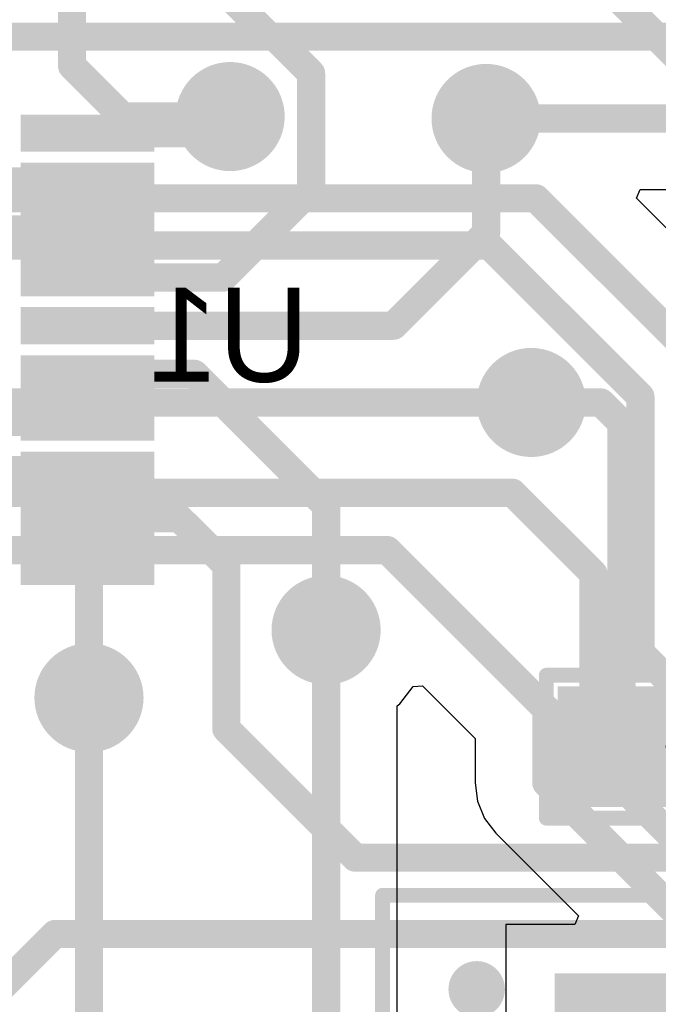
# Model space of a CAD drawing. Extents: x 2 to 5.35, y 2.27 to 3.73.
# Tile 6 of 14: x 3.07 to 3.41, y 2.69 to 3.21. Entities that reach past the tile are written whole.
import ezdxf

# ---------------------------------------------------------------- set-up
doc = ezdxf.new("R2010")
doc.units = 0
doc.layers.get('0').update_dxf_attribs({"linetype": 'CONTINUOUS'})
for name, color, linetype in [('BOTTOMLAYER', 5, 'CONTINUOUS'), ('BOTTOMOVERLAY', 54, 'CONTINUOUS'), ('BOTTOMPASTE', 16, 'CONTINUOUS'), ('BOTTOMSOLDER', 6, 'CONTINUOUS'), ('MECHANICAL15', 56, 'CONTINUOUS'), ('MULTILAYER', 9, 'CONTINUOUS'), ('TOPLAYER', 1, 'CONTINUOUS'), ('TOPSOLDER', 216, 'CONTINUOUS')]:
    doc.layers.add(name, color=color, linetype=linetype)

# ---------------------------------------------------------------- blocks, each defined once
blk = doc.blocks.new('SIP7_2_B_17')
at = {"layer": 'BOTTOMLAYER', "const_width": 0.029528}
for points in [[(0.085236, 0, 1), (0.114764, 0, 1)], [(0.185236, 0, 1), (0.214764, 0, 1)], [(0.285236, 0, 1), (0.314764, 0, 1)], [(0.385236, 0, 1), (0.414764, 0, 1)], [(0.485236, 0, 1), (0.514764, 0, 1)], [(0.585236, 0, 1), (0.614764, 0, 1)], [(-0.014764, -0.1, 1), (0.014764, -0.1, 1)], [(0.085236, -0.1, 1), (0.114764, -0.1, 1)], [(0.185236, -0.1, 1), (0.214764, -0.1, 1)], [(0.285236, -0.1, 1), (0.314764, -0.1, 1)], [(0.385236, -0.1, 1), (0.414764, -0.1, 1)], [(0.485236, -0.1, 1), (0.514764, -0.1, 1)], [(0.585236, -0.1, 1), (0.614764, -0.1, 1)]]:
    blk.add_lwpolyline(points, format="xyb", close=True, dxfattribs=at)
at = {"layer": 'BOTTOMLAYER'}
blk.add_solid([(-0.029528, -0.029528), (0.029528, -0.029528), (-0.029528, 0.029528), (0.029528, 0.029528)], dxfattribs=at)
at = {"layer": 'BOTTOMOVERLAY'}
for points, const_width in [([(-0.126969, 0.075, 1), (-0.123032, 0.075, 1)], 0.003937), ([(-0.126969, 0.075, 1), (-0.123032, 0.075, 1)], 0.003937), ([(0.723032, 0.075, 1), (0.726969, 0.075, 1)], 0.003937), ([(0.723032, 0.075, 1), (0.726969, 0.075, 1)], 0.003937), ([(-0.065, 0.025, 1), (-0.085, 0.025, 1)], 0.01), ([(-0.073543, 0.025, 1), (-0.083386, 0.025, 1)], 0.01), ([(-0.0875, 0.025, 1), (-0.0825, 0.025, 1)], 0.005), ([(-0.085886, 0.025, 1), (-0.080886, 0.025, 1)], 0.005), ([(-0.076043, 0.025, 1), (-0.071043, 0.025, 1)], 0.005), ([(-0.0675, 0.025, 1), (-0.0625, 0.025, 1)], 0.005), ([(-0.126969, -0.175, 1), (-0.123032, -0.175, 1)], 0.003937), ([(-0.126969, -0.175, 1), (-0.123032, -0.175, 1)], 0.003937), ([(0.723032, -0.175, 1), (0.726969, -0.175, 1)], 0.003937), ([(0.723032, -0.175, 1), (0.726969, -0.175, 1)], 0.003937)]:
    blk.add_lwpolyline(points, format="xyb", close=True, dxfattribs=dict(at, const_width=const_width))
at = {"layer": 'BOTTOMOVERLAY', "const_width": 0.007874}
for points in [[(-0.125, -0.175), (-0.125, 0.075)], [(-0.125, 0.075), (0.725, 0.075)], [(0.725, -0.175), (0.725, 0.075)], [(-0.125, -0.175), (0.725, -0.175)]]:
    blk.add_lwpolyline(points, dxfattribs=at)
at = {"layer": 'BOTTOMSOLDER', "const_width": 0.033528}
for points in [[(0.083236, 0, 1), (0.116764, 0, 1)], [(0.183236, 0, 1), (0.216764, 0, 1)], [(0.283236, 0, 1), (0.316764, 0, 1)], [(0.383236, 0, 1), (0.416764, 0, 1)], [(0.483236, 0, 1), (0.516764, 0, 1)], [(0.583236, 0, 1), (0.616764, 0, 1)], [(-0.016764, -0.1, 1), (0.016764, -0.1, 1)], [(0.083236, -0.1, 1), (0.116764, -0.1, 1)], [(0.183236, -0.1, 1), (0.216764, -0.1, 1)], [(0.283236, -0.1, 1), (0.316764, -0.1, 1)], [(0.383236, -0.1, 1), (0.416764, -0.1, 1)], [(0.483236, -0.1, 1), (0.516764, -0.1, 1)], [(0.583236, -0.1, 1), (0.616764, -0.1, 1)]]:
    blk.add_lwpolyline(points, format="xyb", close=True, dxfattribs=at)
at = {"layer": 'BOTTOMSOLDER'}
blk.add_solid([(-0.033528, -0.033528), (0.033528, -0.033528), (-0.033528, 0.033528), (0.033528, 0.033528)], dxfattribs=at)
at = {"layer": 'MULTILAYER', "const_width": 0.029528}
for points in [[(0.085236, 0, 1), (0.114764, 0, 1)], [(0.185236, 0, 1), (0.214764, 0, 1)], [(0.285236, 0, 1), (0.314764, 0, 1)], [(0.385236, 0, 1), (0.414764, 0, 1)], [(0.485236, 0, 1), (0.514764, 0, 1)], [(0.585236, 0, 1), (0.614764, 0, 1)], [(-0.014764, -0.1, 1), (0.014764, -0.1, 1)], [(0.085236, -0.1, 1), (0.114764, -0.1, 1)], [(0.185236, -0.1, 1), (0.214764, -0.1, 1)], [(0.285236, -0.1, 1), (0.314764, -0.1, 1)], [(0.385236, -0.1, 1), (0.414764, -0.1, 1)], [(0.485236, -0.1, 1), (0.514764, -0.1, 1)], [(0.585236, -0.1, 1), (0.614764, -0.1, 1)]]:
    blk.add_lwpolyline(points, format="xyb", close=True, dxfattribs=at)
at = {"layer": 'MULTILAYER'}
blk.add_solid([(-0.029528, -0.029528), (0.029528, -0.029528), (-0.029528, 0.029528), (0.029528, 0.029528)], dxfattribs=at)
at = {"layer": 'TOPLAYER', "const_width": 0.029528}
for points in [[(0.085236, 0, 1), (0.114764, 0, 1)], [(0.185236, 0, 1), (0.214764, 0, 1)], [(0.285236, 0, 1), (0.314764, 0, 1)], [(0.385236, 0, 1), (0.414764, 0, 1)], [(0.485236, 0, 1), (0.514764, 0, 1)], [(0.585236, 0, 1), (0.614764, 0, 1)], [(-0.014764, -0.1, 1), (0.014764, -0.1, 1)], [(0.085236, -0.1, 1), (0.114764, -0.1, 1)], [(0.185236, -0.1, 1), (0.214764, -0.1, 1)], [(0.285236, -0.1, 1), (0.314764, -0.1, 1)], [(0.385236, -0.1, 1), (0.414764, -0.1, 1)], [(0.485236, -0.1, 1), (0.514764, -0.1, 1)], [(0.585236, -0.1, 1), (0.614764, -0.1, 1)]]:
    blk.add_lwpolyline(points, format="xyb", close=True, dxfattribs=at)
at = {"layer": 'TOPLAYER'}
blk.add_solid([(-0.029528, -0.029528), (0.029528, -0.029528), (-0.029528, 0.029528), (0.029528, 0.029528)], dxfattribs=at)
at = {"layer": 'TOPSOLDER', "const_width": 0.033528}
for points in [[(0.083236, 0, 1), (0.116764, 0, 1)], [(0.183236, 0, 1), (0.216764, 0, 1)], [(0.283236, 0, 1), (0.316764, 0, 1)], [(0.383236, 0, 1), (0.416764, 0, 1)], [(0.483236, 0, 1), (0.516764, 0, 1)], [(0.583236, 0, 1), (0.616764, 0, 1)], [(-0.016764, -0.1, 1), (0.016764, -0.1, 1)], [(0.083236, -0.1, 1), (0.116764, -0.1, 1)], [(0.183236, -0.1, 1), (0.216764, -0.1, 1)], [(0.283236, -0.1, 1), (0.316764, -0.1, 1)], [(0.383236, -0.1, 1), (0.416764, -0.1, 1)], [(0.483236, -0.1, 1), (0.516764, -0.1, 1)], [(0.583236, -0.1, 1), (0.616764, -0.1, 1)]]:
    blk.add_lwpolyline(points, format="xyb", close=True, dxfattribs=at)
at = {"layer": 'TOPSOLDER'}
blk.add_solid([(-0.033528, -0.033528), (0.033528, -0.033528), (-0.033528, 0.033528), (0.033528, 0.033528)], dxfattribs=at)
blk = doc.blocks.new('TSSOP20_B_24')
at = {"layer": 'BOTTOMLAYER'}
for points in [[(-0.109253, 0.139764), (-0.121064, 0.139764), (-0.109253, 0.076772), (-0.121064, 0.076772)], [(-0.08366, 0.139764), (-0.095472, 0.139764), (-0.08366, 0.076772), (-0.095472, 0.076772)], [(-0.05807, 0.139764), (-0.069881, 0.139764), (-0.05807, 0.076772), (-0.069881, 0.076772)], [(-0.032481, 0.139764), (-0.044291, 0.139764), (-0.032481, 0.076772), (-0.044291, 0.076772)], [(-0.00689, 0.139764), (-0.018701, 0.139764), (-0.00689, 0.076772), (-0.018701, 0.076772)], [(0.018701, 0.139764), (0.00689, 0.139764), (0.018701, 0.076772), (0.00689, 0.076772)], [(0.044291, 0.139764), (0.032481, 0.139764), (0.044291, 0.076772), (0.032481, 0.076772)], [(0.069881, 0.139764), (0.05807, 0.139764), (0.069881, 0.076772), (0.05807, 0.076772)], [(0.095472, 0.139764), (0.08366, 0.139764), (0.095472, 0.076772), (0.08366, 0.076772)], [(0.121064, 0.139764), (0.109253, 0.139764), (0.121064, 0.076772), (0.109253, 0.076772)], [(-0.109253, -0.076772), (-0.121064, -0.076772), (-0.109253, -0.139764), (-0.121064, -0.139764)], [(-0.08366, -0.076772), (-0.095472, -0.076772), (-0.08366, -0.139764), (-0.095472, -0.139764)], [(-0.05807, -0.076772), (-0.069881, -0.076772), (-0.05807, -0.139764), (-0.069881, -0.139764)], [(-0.032481, -0.076772), (-0.044291, -0.076772), (-0.032481, -0.139764), (-0.044291, -0.139764)], [(-0.00689, -0.076772), (-0.018701, -0.076772), (-0.00689, -0.139764), (-0.018701, -0.139764)], [(0.018701, -0.076772), (0.00689, -0.076772), (0.018701, -0.139764), (0.00689, -0.139764)], [(0.044291, -0.076772), (0.032481, -0.076772), (0.044291, -0.139764), (0.032481, -0.139764)], [(0.069881, -0.076772), (0.05807, -0.076772), (0.069881, -0.139764), (0.05807, -0.139764)], [(0.095472, -0.076772), (0.08366, -0.076772), (0.095472, -0.139764), (0.08366, -0.139764)], [(0.121064, -0.076772), (0.109253, -0.076772), (0.121064, -0.139764), (0.109253, -0.139764)]]:
    blk.add_solid(points, dxfattribs=at)
at = {"layer": 'BOTTOMOVERLAY'}
for points, const_width in [([(-0.137795, 0.108268, 1), (-0.147638, 0.108268, 1)], 0.009843), ([(-0.150098, 0.108268, 1), (-0.145177, 0.108268, 1)], 0.004921), ([(-0.140256, 0.108268, 1), (-0.135335, 0.108268, 1)], 0.004921), ([(-0.13189, 0.061024, 1), (-0.127953, 0.061024, 1)], 0.003937), ([(-0.13189, 0.061024, 1), (-0.127953, 0.061024, 1)], 0.003937), ([(0.127953, 0.061024, 1), (0.13189, 0.061024, 1)], 0.003937), ([(0.127953, 0.061024, 1), (0.13189, 0.061024, 1)], 0.003937), ([(-0.13189, 0.020472, 1), (-0.127953, 0.020472, 1)], 0.003937), ([(-0.13189, 0.020472, 1), (-0.127953, 0.020472, 1)], 0.003937), ([(-0.13189, -0.020472, 1), (-0.127953, -0.020472, 1)], 0.003937), ([(-0.13189, -0.020472, 1), (-0.127953, -0.020472, 1)], 0.003937), ([(-0.13189, -0.061024, 1), (-0.127953, -0.061024, 1)], 0.003937), ([(-0.13189, -0.061024, 1), (-0.127953, -0.061024, 1)], 0.003937), ([(0.127953, -0.061024, 1), (0.13189, -0.061024, 1)], 0.003937), ([(0.127953, -0.061024, 1), (0.13189, -0.061024, 1)], 0.003937)]:
    blk.add_lwpolyline(points, format="xyb", close=True, dxfattribs=dict(at, const_width=const_width))
at = {"layer": 'BOTTOMOVERLAY', "const_width": 0.007874}
for points in [[(-0.129922, 0.061024), (-0.129922, 0.020472)], [(-0.129922, 0.061024), (0.129922, 0.061024)], [(0.129922, 0.061024), (0.129922, -0.061024)], [(-0.129922, -0.020472), (-0.129922, -0.061024)], [(-0.129922, -0.061024), (0.129922, -0.061024)]]:
    blk.add_lwpolyline(points, dxfattribs=at)
blk.add_lwpolyline([(-0.129921, 0.020472, -1), (-0.129921, -0.020472)], format="xyb", dxfattribs=at)
at = {"layer": 'BOTTOMPASTE'}
for points in [[(-0.109253, 0.139764), (-0.121064, 0.139764), (-0.109253, 0.076772), (-0.121064, 0.076772)], [(-0.08366, 0.139764), (-0.095472, 0.139764), (-0.08366, 0.076772), (-0.095472, 0.076772)], [(-0.05807, 0.139764), (-0.069881, 0.139764), (-0.05807, 0.076772), (-0.069881, 0.076772)], [(-0.032481, 0.139764), (-0.044291, 0.139764), (-0.032481, 0.076772), (-0.044291, 0.076772)], [(-0.00689, 0.139764), (-0.018701, 0.139764), (-0.00689, 0.076772), (-0.018701, 0.076772)], [(0.018701, 0.139764), (0.00689, 0.139764), (0.018701, 0.076772), (0.00689, 0.076772)], [(0.044291, 0.139764), (0.032481, 0.139764), (0.044291, 0.076772), (0.032481, 0.076772)], [(0.069881, 0.139764), (0.05807, 0.139764), (0.069881, 0.076772), (0.05807, 0.076772)], [(0.095472, 0.139764), (0.08366, 0.139764), (0.095472, 0.076772), (0.08366, 0.076772)], [(0.121064, 0.139764), (0.109253, 0.139764), (0.121064, 0.076772), (0.109253, 0.076772)], [(-0.109253, -0.076772), (-0.121064, -0.076772), (-0.109253, -0.139764), (-0.121064, -0.139764)], [(-0.08366, -0.076772), (-0.095472, -0.076772), (-0.08366, -0.139764), (-0.095472, -0.139764)], [(-0.05807, -0.076772), (-0.069881, -0.076772), (-0.05807, -0.139764), (-0.069881, -0.139764)], [(-0.032481, -0.076772), (-0.044291, -0.076772), (-0.032481, -0.139764), (-0.044291, -0.139764)], [(-0.00689, -0.076772), (-0.018701, -0.076772), (-0.00689, -0.139764), (-0.018701, -0.139764)], [(0.018701, -0.076772), (0.00689, -0.076772), (0.018701, -0.139764), (0.00689, -0.139764)], [(0.044291, -0.076772), (0.032481, -0.076772), (0.044291, -0.139764), (0.032481, -0.139764)], [(0.069881, -0.076772), (0.05807, -0.076772), (0.069881, -0.139764), (0.05807, -0.139764)], [(0.095472, -0.076772), (0.08366, -0.076772), (0.095472, -0.139764), (0.08366, -0.139764)], [(0.121064, -0.076772), (0.109253, -0.076772), (0.121064, -0.139764), (0.109253, -0.139764)]]:
    blk.add_solid(points, dxfattribs=at)
at = {"layer": 'BOTTOMSOLDER'}
for points in [[(-0.105252, 0.143764), (-0.125063, 0.143764), (-0.105252, 0.072772), (-0.125063, 0.072772)], [(-0.07966, 0.143764), (-0.099472, 0.143764), (-0.07966, 0.072772), (-0.099472, 0.072772)], [(-0.054071, 0.143764), (-0.073882, 0.143764), (-0.054071, 0.072772), (-0.073882, 0.072772)], [(-0.02848, 0.143764), (-0.048292, 0.143764), (-0.02848, 0.072772), (-0.048292, 0.072772)], [(-0.00289, 0.143764), (-0.022701, 0.143764), (-0.00289, 0.072772), (-0.022701, 0.072772)], [(0.022701, 0.143764), (0.00289, 0.143764), (0.022701, 0.072772), (0.00289, 0.072772)], [(0.048292, 0.143764), (0.02848, 0.143764), (0.048292, 0.072772), (0.02848, 0.072772)], [(0.073882, 0.143764), (0.054071, 0.143764), (0.073882, 0.072772), (0.054071, 0.072772)], [(0.099472, 0.143764), (0.07966, 0.143764), (0.099472, 0.072772), (0.07966, 0.072772)], [(0.125063, 0.143764), (0.105252, 0.143764), (0.125063, 0.072772), (0.105252, 0.072772)], [(-0.105252, -0.072772), (-0.125063, -0.072772), (-0.105252, -0.143764), (-0.125063, -0.143764)], [(-0.07966, -0.072772), (-0.099472, -0.072772), (-0.07966, -0.143764), (-0.099472, -0.143764)], [(-0.054071, -0.072772), (-0.073882, -0.072772), (-0.054071, -0.143764), (-0.073882, -0.143764)], [(-0.02848, -0.072772), (-0.048292, -0.072772), (-0.02848, -0.143764), (-0.048292, -0.143764)], [(-0.00289, -0.072772), (-0.022701, -0.072772), (-0.00289, -0.143764), (-0.022701, -0.143764)], [(0.022701, -0.072772), (0.00289, -0.072772), (0.022701, -0.143764), (0.00289, -0.143764)], [(0.048292, -0.072772), (0.02848, -0.072772), (0.048292, -0.143764), (0.02848, -0.143764)], [(0.073882, -0.072772), (0.054071, -0.072772), (0.073882, -0.143764), (0.054071, -0.143764)], [(0.099472, -0.072772), (0.07966, -0.072772), (0.099472, -0.143764), (0.07966, -0.143764)], [(0.125063, -0.072772), (0.105252, -0.072772), (0.125063, -0.143764), (0.105252, -0.143764)]]:
    blk.add_solid(points, dxfattribs=at)
blk = doc.blocks.new('0805_B_29')
at = {"layer": 'BOTTOMLAYER'}
for points in [[(-0.075, -0.028), (-0.015, -0.028), (-0.075, 0.028), (-0.015, 0.028)], [(0.015, -0.028), (0.075, -0.028), (0.015, 0.028), (0.075, 0.028)]]:
    blk.add_solid(points, dxfattribs=at)
at = {"layer": 'BOTTOMOVERLAY', "const_width": 0.003937}
for points in [[(-0.086969, 0.038, 1), (-0.083031, 0.038, 1)], [(-0.086969, 0.038, 1), (-0.083031, 0.038, 1)], [(0.083031, 0.038, 1), (0.086969, 0.038, 1)], [(0.083031, 0.038, 1), (0.086969, 0.038, 1)], [(-0.086969, -0.038, 1), (-0.083031, -0.038, 1)], [(-0.086969, -0.038, 1), (-0.083031, -0.038, 1)], [(0.083031, -0.038, 1), (0.086969, -0.038, 1)], [(0.083031, -0.038, 1), (0.086969, -0.038, 1)]]:
    blk.add_lwpolyline(points, format="xyb", close=True, dxfattribs=at)
at = {"layer": 'BOTTOMOVERLAY', "const_width": 0.007874}
for points in [[(-0.085, -0.038), (-0.085, 0.038)], [(-0.085, 0.038), (0.085, 0.038)], [(0.085, -0.038), (0.085, 0.038)], [(-0.085, -0.038), (0.085, -0.038)]]:
    blk.add_lwpolyline(points, dxfattribs=at)
at = {"layer": 'BOTTOMPASTE'}
for points in [[(-0.075, -0.028), (-0.015, -0.028), (-0.075, 0.028), (-0.015, 0.028)], [(0.015, -0.028), (0.075, -0.028), (0.015, 0.028), (0.075, 0.028)]]:
    blk.add_solid(points, dxfattribs=at)
at = {"layer": 'BOTTOMSOLDER'}
for points in [[(-0.079, -0.032), (-0.011, -0.032), (-0.079, 0.032), (-0.011, 0.032)], [(0.011, -0.032), (0.079, -0.032), (0.011, 0.032), (0.079, 0.032)]]:
    blk.add_solid(points, dxfattribs=at)
at = {"layer": 'MECHANICAL15', "const_width": 0.003937}
for points in [[(0, -0.019686), (0, 0.019684)], [(-0.019686, 0), (0.019684, 0)]]:
    blk.add_lwpolyline(points, dxfattribs=at)
at = {"layer": 'MECHANICAL15', "const_width": 0.001969}
for points in [[(-0.000984, 0.019684, 1), (0.000984, 0.019684, 1)], [(-0.02067, 0, 1), (-0.018702, 0, 1)], [(0.0187, 0, 1), (0.020668, 0, 1)], [(-0.000984, -0.019686, 1), (0.000984, -0.019686, 1)]]:
    blk.add_lwpolyline(points, format="xyb", close=True, dxfattribs=at)

msp = doc.modelspace()

# ---------------------------------------------------------------- linework, layer by layer
at = {"layer": 'BOTTOMLAYER', "const_width": 0.015}
for points in [[(3.233, 3.378), (3.452392, 3.158608)], [(3.0385, 3.2055), (3.2025, 3.2055)], [(3.2025, 3.2055), (3.222, 3.186)], [(3.222, 3.124), (3.222, 3.186)], [(3.154158, 3.154158), (3.163, 3.163)], [(3.315, 3.101), (3.315, 3.162)], [(3.103268, 3.154158), (3.154158, 3.154158)], [(3.059434, 3.128566), (3.103268, 3.128566)], [(3.175386, 3.077386), (3.222, 3.124)], [(3.033976, 3.102976), (3.103268, 3.102976)], [(3.265796, 3.051796), (3.315, 3.101)], [(3.103268, 3.077386), (3.175386, 3.077386)], [(3.103268, 3.051796), (3.265796, 3.051796)], [(3.103268, 3.026204), (3.16, 3.026204)], [(3.16, 3.026204), (3.23, 2.956204)], [(3.339, 3.011), (3.376, 3.011)], [(3.376, 3.011), (3.387, 3)], [(3.024235, 3.000614), (3.103268, 3.000614)], [(3.387, 2.828), (3.387, 3)], [(3.045024, 2.975024), (3.103268, 2.975024)], [(3.23, 2.89), (3.23, 2.956204)], [(3.103268, 2.949434), (3.152, 2.949434)], [(3.152, 2.949434), (3.177, 2.924434)], [(3.177, 2.8375), (3.177, 2.924434)], [(3.103268, 2.923842), (3.104, 2.923842)], [(3.104, 2.854), (3.104, 2.923842)], [(3.177, 2.8375), (3.2455, 2.769)], [(3.2455, 2.769), (3.645, 2.769)], [(3.056532, 2.699), (3.085916, 2.728384)], [(3.085916, 2.728384), (3.567616, 2.728384)]]:
    msp.add_lwpolyline(points, dxfattribs=at)
at = {"layer": 'BOTTOMLAYER'}
for points, const_width in [([(3.19875, 3.2055, 1), (3.20625, 3.2055, 1)], 0.0075), ([(3.19875, 3.2055, 1), (3.20625, 3.2055, 1)], 0.0075), ([(3.21825, 3.186, 1), (3.22575, 3.186, 1)], 0.0075), ([(3.21825, 3.186, 1), (3.22575, 3.186, 1)], 0.0075), ([(3.1665, 3.163, 1), (3.1915, 3.163, 1)], 0.025), ([(3.3025, 3.162, 1), (3.3275, 3.162, 1)], 0.025), ([(3.15925, 3.163, 1), (3.16675, 3.163, 1)], 0.0075), ([(3.31125, 3.162, 1), (3.31875, 3.162, 1)], 0.0075), ([(3.099518, 3.154158, 1), (3.107018, 3.154158, 1)], 0.0075), ([(3.150408, 3.154158, 1), (3.157908, 3.154158, 1)], 0.0075), ([(3.150408, 3.154158, 1), (3.157908, 3.154158, 1)], 0.0075), ([(3.099518, 3.128566, 1), (3.107018, 3.128566, 1)], 0.0075), ([(3.21825, 3.124, 1), (3.22575, 3.124, 1)], 0.0075), ([(3.21825, 3.124, 1), (3.22575, 3.124, 1)], 0.0075), ([(3.099518, 3.102976, 1), (3.107018, 3.102976, 1)], 0.0075), ([(3.31125, 3.101, 1), (3.31875, 3.101, 1)], 0.0075), ([(3.31125, 3.101, 1), (3.31875, 3.101, 1)], 0.0075), ([(3.099518, 3.077386, 1), (3.107018, 3.077386, 1)], 0.0075), ([(3.171636, 3.077386, 1), (3.179136, 3.077386, 1)], 0.0075), ([(3.171636, 3.077386, 1), (3.179136, 3.077386, 1)], 0.0075), ([(3.099518, 3.051796, 1), (3.107018, 3.051796, 1)], 0.0075), ([(3.262046, 3.051796, 1), (3.269546, 3.051796, 1)], 0.0075), ([(3.262046, 3.051796, 1), (3.269546, 3.051796, 1)], 0.0075), ([(3.099518, 3.026204, 1), (3.107018, 3.026204, 1)], 0.0075), ([(3.15625, 3.026204, 1), (3.16375, 3.026204, 1)], 0.0075), ([(3.15625, 3.026204, 1), (3.16375, 3.026204, 1)], 0.0075), ([(3.3265, 3.011, 1), (3.3515, 3.011, 1)], 0.025), ([(3.33525, 3.011, 1), (3.34275, 3.011, 1)], 0.0075), ([(3.37225, 3.011, 1), (3.37975, 3.011, 1)], 0.0075), ([(3.37225, 3.011, 1), (3.37975, 3.011, 1)], 0.0075), ([(3.099518, 3.000614, 1), (3.107018, 3.000614, 1)], 0.0075), ([(3.38325, 3, 1), (3.39075, 3, 1)], 0.0075), ([(3.38325, 3, 1), (3.39075, 3, 1)], 0.0075), ([(3.099518, 2.975024, 1), (3.107018, 2.975024, 1)], 0.0075), ([(3.22625, 2.956204, 1), (3.23375, 2.956204, 1)], 0.0075), ([(3.22625, 2.956204, 1), (3.23375, 2.956204, 1)], 0.0075), ([(3.099518, 2.949434, 1), (3.107018, 2.949434, 1)], 0.0075), ([(3.14825, 2.949434, 1), (3.15575, 2.949434, 1)], 0.0075), ([(3.14825, 2.949434, 1), (3.15575, 2.949434, 1)], 0.0075), ([(3.17325, 2.924434, 1), (3.18075, 2.924434, 1)], 0.0075), ([(3.17325, 2.924434, 1), (3.18075, 2.924434, 1)], 0.0075), ([(3.099518, 2.923842, 1), (3.107018, 2.923842, 1)], 0.0075), ([(3.10025, 2.923842, 1), (3.10775, 2.923842, 1)], 0.0075), ([(3.10025, 2.923842, 1), (3.10775, 2.923842, 1)], 0.0075), ([(3.2175, 2.89, 1), (3.2425, 2.89, 1)], 0.025), ([(3.22625, 2.89, 1), (3.23375, 2.89, 1)], 0.0075), ([(3.0915, 2.854, 1), (3.1165, 2.854, 1)], 0.025), ([(3.10025, 2.854, 1), (3.10775, 2.854, 1)], 0.0075), ([(3.17325, 2.8375, 1), (3.18075, 2.8375, 1)], 0.0075), ([(3.17325, 2.8375, 1), (3.18075, 2.8375, 1)], 0.0075), ([(3.38325, 2.828, 1), (3.39075, 2.828, 1)], 0.0075), ([(3.24175, 2.769, 1), (3.24925, 2.769, 1)], 0.0075), ([(3.24175, 2.769, 1), (3.24925, 2.769, 1)], 0.0075), ([(3.082166, 2.728384, 1), (3.089666, 2.728384, 1)], 0.0075), ([(3.082166, 2.728384, 1), (3.089666, 2.728384, 1)], 0.0075)]:
    msp.add_lwpolyline(points, format="xyb", close=True, dxfattribs=dict(at, const_width=const_width))
at = {"layer": 'BOTTOMSOLDER', "const_width": 0.029}
for points in [[(3.1645, 3.163, 1), (3.1935, 3.163, 1)], [(3.3005, 3.162, 1), (3.3295, 3.162, 1)], [(3.3245, 3.011, 1), (3.3535, 3.011, 1)], [(3.2155, 2.89, 1), (3.2445, 2.89, 1)], [(3.0895, 2.854, 1), (3.1185, 2.854, 1)]]:
    msp.add_lwpolyline(points, format="xyb", close=True, dxfattribs=at)
at = {"layer": 'MULTILAYER', "const_width": 0.025}
for points in [[(3.1665, 3.163, 1), (3.1915, 3.163, 1)], [(3.3025, 3.162, 1), (3.3275, 3.162, 1)], [(3.3265, 3.011, 1), (3.3515, 3.011, 1)], [(3.2175, 2.89, 1), (3.2425, 2.89, 1)], [(3.0915, 2.854, 1), (3.1165, 2.854, 1)]]:
    msp.add_lwpolyline(points, format="xyb", close=True, dxfattribs=at)
at = {"layer": 'TOPLAYER'}
for p, q in [((3.394934, 3.119557), (3.396847, 3.124176)), ((3.396847, 3.124176), (3.416, 3.124176)), ((3.450745, 3.063745), (3.394934, 3.119557)), ((3.269226, 2.850773), (3.276257, 2.859936)), ((3.276257, 2.859936), (3.281246, 2.860263)), ((3.281246, 2.860263), (3.309176, 2.832333)), ((3.267824, 2.849697), (3.269226, 2.850773)), ((3.267824, 2.509667), (3.267824, 2.849697)), ((3.309176, 2.832333), (3.309176, 2.808766)), ((3.309176, 2.808766), (3.309176, 2.808766)), ((3.309176, 2.808766), (3.309176, 2.808766)), ((3.309176, 2.808766), (3.310465, 2.798977)), ((3.310465, 2.798977), (3.314244, 2.789854)), ((3.314244, 2.789854), (3.320255, 2.782021)), ((3.320255, 2.782021), (3.364129, 2.738147)), ((3.364129, 2.738147), (3.362215, 2.733528)), ((3.362215, 2.733528), (3.325473, 2.733528)), ((3.325473, 2.733528), (3.325473, 2.679))]:
    msp.add_line(p, q, dxfattribs=at)
at = {"layer": 'TOPLAYER', "const_width": 0.015}
for points in [[(3.1055, 3.3), (3.2, 3.2055)], [(3.095, 3.19), (3.095, 3.248)], [(3.2, 3.2055), (3.424145, 3.2055)], [(3.095, 3.19), (3.122, 3.163)], [(3.122, 3.163), (3.179, 3.163)], [(3.315, 3.162), (3.416, 3.162)], [(2.8445, 3.1195), (3.3415, 3.1195)], [(3.3415, 3.1195), (3.424, 3.037)], [(2.795, 3.0945), (3.316588, 3.0945)], [(3.316588, 3.0945), (3.397, 3.014088)], [(3.397, 2.878), (3.397, 3.014088)], [(2.81, 3.011), (3.339, 3.011)], [(2.76, 2.963), (3.329, 2.963)], [(3.329, 2.963), (3.372, 2.92)], [(2.7435, 2.9325), (3.2625, 2.9325)], [(3.2625, 2.9325), (3.347, 2.848)], [(3.372, 2.822), (3.372, 2.92)], [(3.23, 2.494), (3.23, 2.89)], [(3.397, 2.878), (3.44, 2.835)], [(3.104, 2.533), (3.104, 2.854)], [(3.347, 2.808766), (3.347, 2.848)], [(3.372, 2.822), (3.418, 2.776)], [(3.347, 2.808766), (3.433, 2.722766)]]:
    msp.add_lwpolyline(points, dxfattribs=at)
at = {"layer": 'TOPLAYER'}
for points, const_width in [([(3.19625, 3.2055, 1), (3.20375, 3.2055, 1)], 0.0075), ([(3.19625, 3.2055, 1), (3.20375, 3.2055, 1)], 0.0075), ([(3.09125, 3.19, 1), (3.09875, 3.19, 1)], 0.0075), ([(3.09125, 3.19, 1), (3.09875, 3.19, 1)], 0.0075), ([(3.1665, 3.163, 1), (3.1915, 3.163, 1)], 0.025), ([(3.3025, 3.162, 1), (3.3275, 3.162, 1)], 0.025), ([(3.11825, 3.163, 1), (3.12575, 3.163, 1)], 0.0075), ([(3.11825, 3.163, 1), (3.12575, 3.163, 1)], 0.0075), ([(3.17525, 3.163, 1), (3.18275, 3.163, 1)], 0.0075), ([(3.31125, 3.162, 1), (3.31875, 3.162, 1)], 0.0075), ([(3.33775, 3.1195, 1), (3.34525, 3.1195, 1)], 0.0075), ([(3.33775, 3.1195, 1), (3.34525, 3.1195, 1)], 0.0075), ([(3.312838, 3.0945, 1), (3.320338, 3.0945, 1)], 0.0075), ([(3.312838, 3.0945, 1), (3.320338, 3.0945, 1)], 0.0075), ([(3.3265, 3.011, 1), (3.3515, 3.011, 1)], 0.025), ([(3.39325, 3.014088, 1), (3.40075, 3.014088, 1)], 0.0075), ([(3.39325, 3.014088, 1), (3.40075, 3.014088, 1)], 0.0075), ([(3.33525, 3.011, 1), (3.34275, 3.011, 1)], 0.0075), ([(3.32525, 2.963, 1), (3.33275, 2.963, 1)], 0.0075), ([(3.32525, 2.963, 1), (3.33275, 2.963, 1)], 0.0075), ([(3.25875, 2.9325, 1), (3.26625, 2.9325, 1)], 0.0075), ([(3.25875, 2.9325, 1), (3.26625, 2.9325, 1)], 0.0075), ([(3.36825, 2.92, 1), (3.37575, 2.92, 1)], 0.0075), ([(3.36825, 2.92, 1), (3.37575, 2.92, 1)], 0.0075), ([(3.2175, 2.89, 1), (3.2425, 2.89, 1)], 0.025), ([(3.22625, 2.89, 1), (3.23375, 2.89, 1)], 0.0075), ([(3.39325, 2.878, 1), (3.40075, 2.878, 1)], 0.0075), ([(3.39325, 2.878, 1), (3.40075, 2.878, 1)], 0.0075), ([(3.0915, 2.854, 1), (3.1165, 2.854, 1)], 0.025), ([(3.10025, 2.854, 1), (3.10775, 2.854, 1)], 0.0075), ([(3.34325, 2.848, 1), (3.35075, 2.848, 1)], 0.0075), ([(3.34325, 2.848, 1), (3.35075, 2.848, 1)], 0.0075), ([(3.36825, 2.822, 1), (3.37575, 2.822, 1)], 0.0075), ([(3.36825, 2.822, 1), (3.37575, 2.822, 1)], 0.0075), ([(3.34325, 2.808766, 1), (3.35075, 2.808766, 1)], 0.0075), ([(3.34325, 2.808766, 1), (3.35075, 2.808766, 1)], 0.0075)]:
    msp.add_lwpolyline(points, format="xyb", close=True, dxfattribs=dict(at, const_width=const_width))
at = {"layer": 'TOPSOLDER', "const_width": 0.029}
for points in [[(3.1645, 3.163, 1), (3.1935, 3.163, 1)], [(3.3005, 3.162, 1), (3.3295, 3.162, 1)], [(3.3245, 3.011, 1), (3.3535, 3.011, 1)], [(3.2155, 2.89, 1), (3.2445, 2.89, 1)], [(3.0895, 2.854, 1), (3.1185, 2.854, 1)]]:
    msp.add_lwpolyline(points, format="xyb", close=True, dxfattribs=at)

# ---------------------------------------------------------------- block references
for name, p, rotation in [('TSSOP20_B_24', (2.995, 3.039), 90), ('0805_B_29', (3.432, 2.828), 360), ('SIP7_2_B_17', (3.385, 2.674), 360)]:
    msp.add_blockref(name, p, dxfattribs=dict(rotation=rotation))

# ---------------------------------------------------------------- texts
at = {"layer": 'BOTTOMOVERLAY', "text_generation_flag": 2}
msp.add_text('U1', height=0.05, rotation=360, dxfattribs=at).set_placement((3.221, 3.022))

doc.saveas('drawing.dxf')
